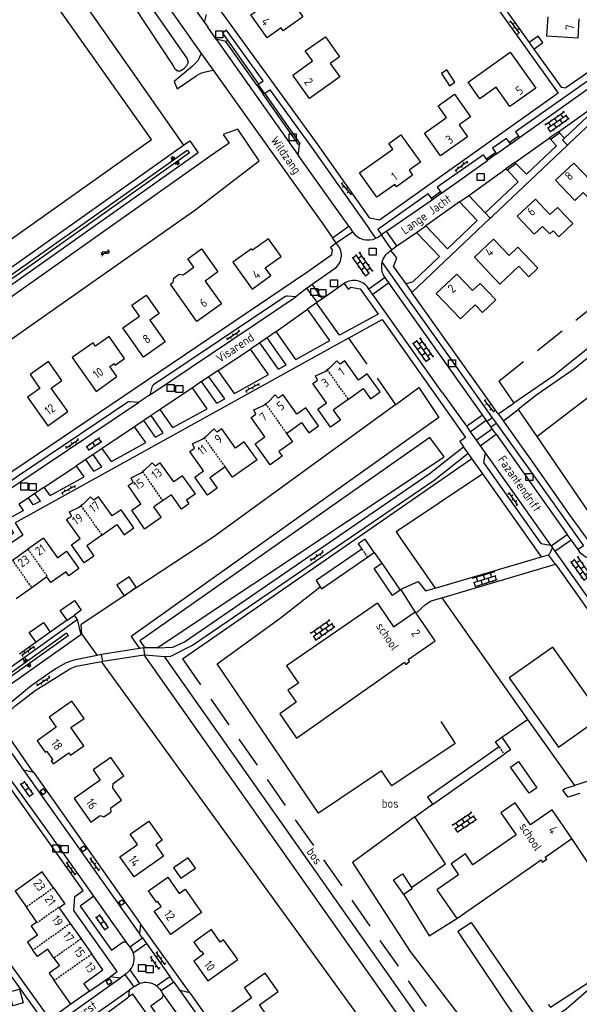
# Model space of a CAD drawing. Extents: x 168875 to 176000, y 513888 to 528000.
# Tile 55 of 106: x 174280 to 174439, y 521105 to 521385. Entities that reach past the tile are written whole.
import ezdxf

# ---------------------------------------------------------------- set-up
doc = ezdxf.new("R2010")
doc.units = 0
doc.header["$MEASUREMENT"] = 0
doc.linetypes.add('HIDDEN', pattern=[0.8, 0.5, -0.3])
doc.linetypes.add('LP', pattern=[14, 9, -5])
doc.layers.get('0').update_dxf_attribs({"linetype": 'CONTINUOUS'})
for name, color, linetype in [('BIJGEBOUW', 12, 'CONTINUOUS'), ('CULTUURAANDUIDING', 7, 'CONTINUOUS'), ('DAKRAND', 10, 'CONTINUOUS'), ('FUNCTIE_AANDUIDING', 7, 'CONTINUOUS'), ('HEK', 34, 'CONTINUOUS'), ('HOOFDGEBOUW', 1, 'CONTINUOUS'), ('HUISNUMMER', 7, 'CONTINUOUS'), ('INSTEEK_SLOOT', 72, 'CONTINUOUS'), ('KANT_VERHARDING', 252, 'CONTINUOUS'), ('KUNSTWERK', 12, 'CONTINUOUS'), ('RASTER', 34, 'CONTINUOUS'), ('RIOOLPUT', 7, 'CONTINUOUS'), ('SEMANTIEK', 140, 'CONTINUOUS'), ('sluitlijn_verharding', 7, 'CONTINUOUS'), ('STRAATNAAM', 7, 'CONTINUOUS'), ('TALUD', 34, 'CONTINUOUS'), ('TUSSENMUUR', 12, 'HIDDEN')]:
    doc.layers.add(name, color=color, linetype=linetype)
doc.styles.add('ISOCP', font='ISOCP.shx', dxfattribs={"height": 1.8})

# ---------------------------------------------------------------- blocks, each defined once
blk = doc.blocks.new('S04')
at = {"color": 0}
for p, q in [((0, 0.5), (0.5, 0.5)), ((0, 0.25), (1, 0.25)), ((0, 0), (0.5, 0)), ((0, -0.25), (1, -0.25)), ((0, -0.5), (0.5, -0.5))]:
    blk.add_line(p, q, dxfattribs=at)
blk = doc.blocks.new('S024')
at = {"color": 0}
for p, q in [((0, 1.2), (6.7, 1.2)), ((0, 0), (6.7, 0)), ((0.2, 1.2), (0.2, 0)), ((1.25, 1.5), (1.25, 1.2)), ((1.25, 0), (1.25, -1.2)), ((2.3, 1.2), (2.3, 0)), ((3.35, 1.5), (3.35, 1.2)), ((3.35, 0), (3.35, -1.2)), ((4.4, 1.2), (4.4, 0)), ((5.45, 1.5), (5.45, 1.2)), ((5.45, 0), (5.45, -1.2)), ((6.5, 1.2), (6.5, 0)), ((0, -1.2), (6.7, -1.2)), ((0.2, -1.2), (0.2, -1.5)), ((2.3, -1.2), (2.3, -1.5)), ((4.4, -1.2), (4.4, -1.5)), ((6.5, -1.2), (6.5, -1.5))]:
    blk.add_line(p, q, dxfattribs=at)
blk = doc.blocks.new('S05')
at = {"color": 0}
for p, q in [((0.08, 0.3), (0.38, 0.59)), ((0.11, -0.19), (0.41, 0.09)), ((0.38, 0.59), (0.68, 0.71)), ((0.41, 0.09), (0.71, 0.21)), ((0.68, 0.71), (1.01, 0.62)), ((0.71, 0.21), (1.02, 0.12)), ((1.01, 0.62), (1.33, 0.37)), ((1.02, 0.12), (1.36, -0.12)), ((1.33, 0.37), (1.66, 0.13)), ((1.66, 0.13), (1.97, 0.04)), ((1.97, 0.04), (2.28, 0.16)), ((2.28, 0.16), (2.58, 0.44)), ((1.36, -0.12), (1.68, -0.37)), ((1.68, -0.37), (2, -0.46)), ((2, -0.46), (2.31, -0.33)), ((2.31, -0.33), (2.61, -0.05))]:
    blk.add_line(p, q, dxfattribs=at)
blk = doc.blocks.new('Q28')
at = {"color": 0}
blk.add_lwpolyline([(1, 1), (1, -1), (-1, -1), (-1, 1)], close=True, dxfattribs=at)
blk = doc.blocks.new('S026')
at = {"color": 0}
for p, q in [((0, 0), (4.4, 0)), ((0.2, 0.5), (0.2, 0)), ((1.2, 0), (1.2, -0.5)), ((2.2, 0.5), (2.2, 0)), ((3.2, 0), (3.2, -0.5)), ((4.2, 0.5), (4.2, 0))]:
    blk.add_line(p, q, dxfattribs=at)
blk = doc.blocks.new('S022')
at = {"color": 0}
for p, q in [((0.01, 1.15), (0.31, 1.15)), ((0.31, -2.3), (0.31, 2.3)), ((0.31, 2.1), (1.51, 2.1)), ((0.31, 0), (1.51, 0)), ((1.51, -2.3), (1.51, 2.3)), ((1.51, 1.05), (1.81, 1.05)), ((0.01, -1.15), (0.31, -1.15)), ((0.31, -2.1), (1.51, -2.1)), ((1.51, -1.05), (1.81, -1.05))]:
    blk.add_line(p, q, dxfattribs=at)

msp = doc.modelspace()

# ---------------------------------------------------------------- linework, layer by layer
at = {"layer": 'BIJGEBOUW'}
for points in [[(174426.138, 521376.729), (174428.73, 521378.6), (174427.4, 521380.47), (174424.807, 521378.598)], [(174424.807, 521378.598), (174426.138, 521376.729)], [(174380.666, 521233.389), (174378.058, 521237.179), (174376.068, 521235.826), (174377.103, 521234.355)], [(174377.103, 521234.355), (174364.06, 521225.395), (174365.243, 521223.61)], [(174365.243, 521223.61), (174365.606, 521223.063), (174378.689, 521232.034)], [(174378.689, 521232.034), (174380.666, 521233.389)], [(174382.774, 521230.296), (174388.04, 521222.678), (174385.872, 521221.147), (174380.657, 521228.854), (174382.774, 521230.296)], [(174309.357, 521221.015), (174312.824, 521223.51), (174310.776, 521226.462), (174307.268, 521224.028), (174309.357, 521221.015)], [(174293.148, 521214.077), (174291.179, 521216.849), (174295.196, 521219.702), (174297.165, 521216.93), (174295.199, 521215.533)], [(174293.148, 521214.077), (174295.199, 521215.533)], [(174284.299, 521207.816), (174282.337, 521210.593), (174286.368, 521213.441), (174288.33, 521210.664)], [(174288.33, 521210.664), (174284.299, 521207.816)], [(174416.224, 521177.983), (174415.196, 521179.448), (174417.031, 521180.736)], [(174417.031, 521180.736), (174419.516, 521177.196), (174417.679, 521175.907)], [(174416.224, 521177.983), (174395.823, 521163.681), (174397.205, 521161.71)], [(174397.205, 521161.71), (174397.287, 521161.594), (174417.679, 521175.907)], [(174426.995, 521166.304), (174424.814, 521164.792), (174419.523, 521172.217), (174421.801, 521173.796), (174426.995, 521166.304)], [(174323.475, 521143.506), (174325.554, 521140.566), (174329.677, 521143.482), (174327.598, 521146.422), (174323.475, 521143.506)], [(174388.999, 521136.041), (174386.146, 521140.104), (174388.653, 521141.809), (174391.299, 521137.92)], [(174388.999, 521136.041), (174391.445, 521137.705), (174391.299, 521137.92)], [(174276.689, 521108.204), (174279.568, 521108.943), (174280.563, 521105.066), (174277.684, 521104.284), (174276.689, 521108.204)]]:
    msp.add_lwpolyline(points, dxfattribs=at)
at = {"layer": 'DAKRAND'}
msp.add_lwpolyline([(174401.354, 521370.845), (174399.811, 521369.81), (174402.092, 521366.288), (174403.642, 521367.359), (174401.354, 521370.845)], dxfattribs=at)
at = {"layer": 'HEK', "linetype": 'LP'}
for points in [[(174416.177, 521282.16), (174462.366, 521318.833)], [(174373.322, 521294.392), (174386.752, 521275.507)]]:
    msp.add_lwpolyline(points, dxfattribs=at)
at = {"layer": 'HOOFDGEBOUW'}
for points in [[(174345.477, 521386.5), (174351.853, 521391.047), (174349.748, 521393.998), (174356.28, 521398.613), (174358.55, 521395.431), (174355.213, 521393.056), (174360.258, 521385.967), (174354.658, 521381.982), (174354.073, 521382.804), (174350.117, 521379.989), (174345.477, 521386.5)], [(174438.955, 521385.419), (174438.63, 521379.9), (174429.84, 521380.44), (174430.171, 521385.96)], [(174368.066, 521372.674), (174370.807, 521368.825), (174362.175, 521362.677), (174357.428, 521369.376), (174363.043, 521373.374), (174360.997, 521376.247), (174366.713, 521380.258)], [(174366.713, 521380.258), (174370.743, 521374.571), (174368.066, 521372.674)], [(174426.654, 521365.59), (174419.312, 521360.404), (174415.427, 521365.891), (174410.772, 521362.607), (174407.411, 521367.354), (174419.396, 521375.84), (174426.654, 521365.59)], [(174408.12, 521357.461), (174404.861, 521355.144), (174407.247, 521351.787), (174399.539, 521346.309), (174394.953, 521352.762), (174401.232, 521357.224), (174398.849, 521360.577), (174403.537, 521363.909), (174408.12, 521357.461)], [(174393.792, 521344.577), (174390.555, 521342.267), (174391.574, 521340.839), (174386.958, 521337.544), (174386.472, 521338.226), (174381.337, 521334.56), (174376.409, 521341.464), (174385.925, 521348.257), (174384.767, 521349.879), (174388.239, 521352.357), (174393.792, 521344.577)], [(174432.337, 521339.43), (174437.82, 521333.622), (174440.216, 521335.884), (174442.272, 521333.706), (174443.259, 521334.638), (174445.549, 521332.213), (174449.505, 521335.948), (174444.509, 521341.241), (174442.331, 521339.185), (174437.499, 521344.303)], [(174432.337, 521339.43), (174437.499, 521344.303)], [(174437.22, 521327.07), (174433.27, 521323.3), (174431.65, 521325.03), (174430.66, 521324.09), (174428.62, 521326.25), (174426.21, 521324.01), (174421.41, 521329.13), (174426.58, 521334), (174430.73, 521329.6), (174432.91, 521331.66), (174437.22, 521327.07)], [(174345.827, 521308.397), (174351.182, 521312.222), (174349.584, 521314.459), (174354.132, 521317.72), (174350.551, 521322.715), (174345.995, 521319.448), (174345.68, 521319.887), (174340.336, 521316.056), (174345.827, 521308.397)], [(174427.3, 521314.37), (174424.69, 521311.87), (174421.85, 521314.89), (174416.47, 521309.78), (174409.18, 521317.47), (174414.64, 521322.65), (174419.07, 521317.99), (174421.59, 521320.37), (174427.3, 521314.37)], [(174322.569, 521309.83), (174323.382, 521310.411), (174323.567, 521311.527), (174325.094, 521312.619), (174326.21, 521312.434), (174329.234, 521314.596), (174327.49, 521317.034), (174331.407, 521319.836), (174336.08, 521313.302), (174332.423, 521310.686), (174337.073, 521304.184), (174330.13, 521299.188), (174322.569, 521309.83)], [(174415.26, 521305.31), (174411.5, 521301.74), (174409.44, 521303.9), (174405.23, 521299.93), (174398.34, 521307.18), (174404.16, 521312.69), (174408.62, 521307.97), (174410.8, 521310.03), (174415.26, 521305.31)], [(174308.975, 521297.318), (174313.75, 521300.701), (174311.564, 521303.786), (174315.613, 521306.654), (174319.32, 521301.422), (174316.659, 521299.537), (174321.036, 521293.358), (174314.904, 521289.007), (174308.975, 521297.318)], [(174301.431, 521279.264), (174307.33, 521283.455), (174305.274, 521286.365), (174306.509, 521287.237), (174306.838, 521286.771), (174309.495, 521288.648), (174305.095, 521294.877), (174301.212, 521292.134), (174300.519, 521293.115), (174294.6, 521288.935), (174301.431, 521279.264)], [(174287.573, 521269.438), (174293.278, 521273.482), (174288.55, 521280.163), (174291.646, 521282.376), (174287.814, 521287.777), (174282.584, 521284.068), (174285.38, 521280.126), (174281.796, 521277.584), (174287.573, 521269.438)], [(174373.205, 521276.99), (174368.915, 521273.926), (174370.996, 521271.013), (174368.215, 521269.031), (174364.543, 521274.184), (174367.062, 521275.979), (174363.157, 521281.459), (174364.487, 521282.413), (174363.927, 521283.641), (174366.659, 521284.946), (174367.243, 521285.358)], [(174373.205, 521276.99), (174377.467, 521280.035), (174379.548, 521277.122), (174382.312, 521279.097), (174378.656, 521284.244), (174376.145, 521282.477), (174372.263, 521287.944), (174370.939, 521286.991), (174369.952, 521287.932), (174367.836, 521285.776), (174367.243, 521285.358)], [(174355.641, 521267.289), (174359.918, 521270.36), (174362.007, 521267.44), (174364.774, 521269.42), (174361.125, 521274.568), (174358.608, 521272.784), (174354.721, 521278.267), (174353.291, 521277.287), (174352.398, 521278.251), (174350.286, 521276.099), (174349.695, 521275.682)], [(174355.641, 521267.289), (174357.363, 521264.855), (174353.48, 521262.088), (174354.406, 521260.783), (174351.005, 521258.372), (174346.719, 521264.349), (174349.502, 521266.338), (174345.6, 521271.797), (174346.925, 521272.744), (174346.375, 521273.979), (174349.116, 521275.273), (174349.695, 521275.682)], [(174347.247, 521259.784), (174343.592, 521264.918), (174341.082, 521263.131), (174337.189, 521268.599), (174335.863, 521267.646), (174334.897, 521268.594), (174332.748, 521266.446), (174332.166, 521266.028)], [(174338.101, 521257.694), (174333.823, 521254.648), (174335.911, 521251.714), (174333.145, 521249.738), (174329.488, 521254.857), (174331.986, 521256.657), (174328.091, 521262.127), (174329.43, 521263.08), (174328.859, 521264.299), (174331.588, 521265.613), (174332.166, 521266.028)], [(174329.675, 521250.072), (174326.035, 521255.215), (174323.514, 521253.451), (174319.639, 521258.94), (174318.292, 521257.993), (174317.315, 521258.911), (174315.198, 521256.773), (174314.626, 521256.371)], [(174347.247, 521259.784), (174340.233, 521254.79), (174338.144, 521257.725), (174338.101, 521257.694)], [(174315.179, 521240.144), (174311.566, 521245.42), (174314.145, 521247.186), (174310.532, 521252.462), (174311.897, 521253.414), (174311.322, 521254.654), (174314.051, 521255.966), (174314.626, 521256.371)], [(174303.007, 521238.334), (174307.298, 521241.374), (174309.385, 521238.426), (174312.169, 521240.398), (174308.516, 521245.556), (174305.994, 521243.77), (174302.102, 521249.264), (174300.743, 521248.313), (174299.774, 521249.26), (174297.654, 521247.11), (174297.067, 521246.695)], [(174322.866, 521249.838), (174320.302, 521248.082)], [(174329.675, 521250.072), (174327.093, 521248.303), (174327.833, 521247.222), (174325.671, 521245.742), (174322.866, 521249.838)], [(174303.007, 521238.334), (174298.692, 521235.278), (174300.775, 521232.343), (174298.009, 521230.379), (174294.35, 521235.529), (174296.868, 521237.318), (174292.97, 521242.804), (174294.335, 521243.762), (174293.767, 521244.982), (174296.503, 521246.296), (174297.067, 521246.695)], [(174315.179, 521240.144), (174319.932, 521243.398), (174317.867, 521246.414)], [(174320.302, 521248.082), (174317.867, 521246.414)], [(174286.41, 521237.446), (174281.958, 521234.294)], [(174286.41, 521237.446), (174290.335, 521231.893), (174292.956, 521233.746), (174296.477, 521228.764), (174293.594, 521226.727), (174292.804, 521227.846), (174288.492, 521224.798), (174287.353, 521226.41)], [(174277.507, 521231.141), (174281.958, 521234.294)], [(174287.353, 521226.41), (174283.015, 521223.337)], [(174283.015, 521223.337), (174278.563, 521220.184)], [(174381.542, 521218.898), (174355.667, 521201.039), (174359.018, 521196.183), (174356.047, 521194.132), (174358.416, 521190.7), (174353.7, 521187.446), (174358.52, 521180.462)], [(174381.542, 521218.898), (174386.106, 521212.195), (174392.326, 521216.488)], [(174358.52, 521180.462), (174386.386, 521200.142), (174389.239, 521202.112), (174389.667, 521201.501), (174390.734, 521202.287), (174390.336, 521202.869), (174398.051, 521208.195), (174392.611, 521216.074)], [(174392.326, 521216.488), (174392.611, 521216.074)], [(174284.563, 521179.76), (174286.866, 521176.472), (174287.275, 521176.759), (174289.004, 521174.295), (174288.599, 521174.011), (174289.178, 521173.174), (174293.621, 521176.3), (174294.075, 521175.654), (174297.839, 521178.303), (174294.194, 521183.481), (174297.954, 521186.127), (174294.499, 521191.036), (174287.953, 521186.461), (174289.981, 521183.596), (174284.563, 521179.76)], [(174295.094, 521163.254), (174299.842, 521156.551), (174302.561, 521158.496), (174303.576, 521158.053), (174305.661, 521159.539), (174305.594, 521160.635), (174308.644, 521162.775), (174306.157, 521166.32), (174306.247, 521167.599), (174309.3, 521169.741), (174305.607, 521175.005), (174300.511, 521171.429), (174302.567, 521168.498), (174295.094, 521163.254)], [(174436.974, 521151.869), (174431.319, 521160.036), (174425.171, 521155.779), (174420.844, 521162.027), (174416.76, 521159.199), (174421.087, 521152.951), (174408.761, 521144.415), (174406.627, 521147.497), (174402.559, 521144.68), (174404.693, 521141.598), (174398.488, 521137.301), (174404.143, 521129.134)], [(174308.153, 521146.669), (174313.178, 521150.22), (174311.109, 521153.149), (174316.379, 521156.873), (174320.236, 521151.416), (174318.359, 521150.09), (174320.608, 521146.908), (174312.205, 521140.97), (174308.153, 521146.669)], [(174404.143, 521129.134), (174428.201, 521145.794), (174428.63, 521145.173), (174429.809, 521145.99), (174429.38, 521146.61), (174436.974, 521151.869)], [(174289.234, 521137.833), (174286.008, 521142.384), (174278.261, 521136.934), (174281.507, 521132.355)], [(174317.957, 521131.186), (174319.891, 521132.54), (174318.858, 521134.015), (174318.547, 521133.797), (174316.292, 521137.017), (174321.771, 521140.892), (174325.066, 521136.234), (174326.781, 521137.446), (174331.459, 521130.832), (174322.657, 521124.602), (174317.957, 521131.186)], [(174289.234, 521137.833), (174292.46, 521133.282), (174290.836, 521132.115)], [(174284.518, 521128.107), (174281.507, 521132.355)], [(174290.836, 521132.115), (174294, 521127.645)], [(174284.518, 521128.107), (174282.883, 521126.948), (174284.686, 521124.404), (174281.779, 521122.344), (174283.36, 521120.113)], [(174294, 521127.645), (174297.078, 521123.297)], [(174329.222, 521122.362), (174331.144, 521119.673), (174331.374, 521119.837), (174331.979, 521118.989), (174329.192, 521117.002), (174333.25, 521111.318), (174341.753, 521117.393), (174337.694, 521123.075), (174336.776, 521122.419), (174334.251, 521125.955), (174329.222, 521122.362)], [(174297.078, 521123.297), (174300.155, 521118.95)], [(174289.361, 521117.835), (174287.576, 521120.352), (174284.657, 521118.283), (174283.36, 521120.113)], [(174289.361, 521117.835), (174290.934, 521115.615), (174287.999, 521113.534), (174289.461, 521111.471)], [(174297.915, 521110.639), (174303.319, 521114.48), (174300.155, 521118.95)], [(174294.216, 521104.757), (174289.461, 521111.471)], [(174342.89, 521095.922), (174347.026, 521098.873), (174347.369, 521098.393), (174350.633, 521100.723), (174347.932, 521104.508), (174353.305, 521108.343), (174349.57, 521113.578), (174343.659, 521109.36), (174345.689, 521106.507), (174338.846, 521101.585), (174342.89, 521095.922)], [(174299.489, 521108.443), (174297.915, 521110.639)], [(174299.489, 521108.443), (174294.216, 521104.757)]]:
    msp.add_lwpolyline(points, dxfattribs=at)
at = {"layer": 'INSTEEK_SLOOT'}
for points in [[(174236.511, 521460.35), (174243.765, 521465.613), (174249.965, 521469.897), (174252.173, 521471.621), (174253.582, 521472.552), (174254.989, 521472.874), (174256.206, 521472.869), (174257.469, 521472.489), (174258.73, 521471.454), (174273.491, 521450.271), (174290.07, 521426.832), (174307.907, 521401.843), (174327.372, 521373.99), (174327.649, 521372.959), (174327.177, 521371.977), (174326.33, 521371.044), (174325.363, 521370.434), (174324.595, 521370.489), (174323.848, 521371.101), (174323.43, 521371.946), (174308.58, 521394.487), (174254.536, 521469.108), (174238.387, 521457.58)], [(174167.977, 521217.553), (174329.477, 521330.867), (174347.857, 521344.919), (174341.808, 521353.95), (174337.601, 521352.412), (174339.298, 521349.977), (174335.367, 521347.316), (174155.962, 521220.444), (174147.31, 521214.074), (174083.915, 521269.326), (174064.03, 521286.245), (174064.226, 521287.786), (174074.467, 521295.579)], [(174386.752, 521275.507), (174393.394, 521280.334), (174399.087, 521271.791), (174311.342, 521209.406), (174313.76, 521205.976)], [(174386.752, 521275.507), (174334.671, 521237.652), (174309.357, 521221.015)], [(174309.357, 521221.015), (174297.052, 521212.796), (174297.2, 521210.231), (174301.678, 521204.058)], [(174315.021, 521204.188), (174402.451, 521080.174)], [(174393.558, 521077.397), (174302.93, 521202.332)]]:
    msp.add_lwpolyline(points, dxfattribs=at)
at = {"layer": 'KANT_VERHARDING'}
for points in [[(174234.177, 521463.796), (174250.97, 521475.726), (174252.75, 521476.738), (174254.396, 521477.212), (174255.759, 521477.241), (174257.37, 521477.081), (174258.996, 521476.239), (174260.675, 521475.155), (174263.079, 521472.089), (174297.191, 521423.967), (174331.361, 521375.516)], [(174435.066, 521432.937), (174444.95, 521418.99), (174442.047, 521370.465), (174435.232, 521365.675)], [(174310.168, 521415.406), (174332.239, 521384.346)], [(174405.295, 521404.608), (174407.088, 521402.846), (174408.712, 521400.928), (174410.881, 521398.171), (174424.807, 521378.598)], [(174410.573, 521394.865), (174414.941, 521389.576), (174433.107, 521364.176), (174382.159, 521328.065), (174379.395, 521328.611), (174364.545, 521349.573), (174337.102, 521387.413)], [(174332.239, 521384.346), (174332.817, 521386.642)], [(174332.239, 521384.346), (174333.195, 521382.966)], [(174335.618, 521379.627), (174333.195, 521382.966)], [(174338.846, 521379.265), (174347.666, 521366.744), (174348.977, 521367.68), (174338.5, 521382.127), (174337.386, 521381.338), (174338.846, 521379.265)], [(174338.325, 521378.922), (174335.618, 521379.627)], [(174335.618, 521379.627), (174359.009, 521346.526)], [(174338.325, 521378.922), (174338.846, 521379.265)], [(174347.25, 521366.356), (174338.325, 521378.922)], [(174331.361, 521375.516), (174330.321, 521373.37), (174328.769, 521371.83), (174323.599, 521367.542), (174324.434, 521365.431), (174329.929, 521369.156), (174331.243, 521369.853), (174332.556, 521370.316), (174334.725, 521370.759)], [(174331.361, 521375.516), (174334.725, 521370.759)], [(174426.138, 521376.729), (174433.889, 521365.901), (174435.232, 521365.675)], [(174334.725, 521370.759), (174365.727, 521327.375)], [(174349.014, 521363.881), (174349.343, 521364.159), (174347.611, 521366.605), (174347.25, 521366.356)], [(174443.032, 521368.755), (174420.93, 521353.158), (174422.077, 521351.564)], [(174422.077, 521351.564), (174441.565, 521365.47), (174442.781, 521366.542), (174443.835, 521367.772)], [(174347.25, 521366.356), (174349.014, 521363.881)], [(174359.092, 521349.593), (174349.014, 521363.881)], [(174359.092, 521349.593), (174359.53, 521349.894), (174349.489, 521364.161), (174350.846, 521365.139), (174362.939, 521348.512), (174379.196, 521325.573)], [(174436.271, 521349.939), (174448.882, 521361.871)], [(174433.166, 521353.2), (174442.503, 521359.881)], [(174442.7, 521359.455), (174443, 521359.05), (174434.867, 521351.368)], [(174433.166, 521353.2), (174430.636, 521351.489)], [(174430.834, 521351.084), (174433.397, 521352.907)], [(174433.166, 521353.2), (174433.397, 521352.907)], [(174433.397, 521352.907), (174434.867, 521351.368)], [(174419.489, 521349.736), (174418.345, 521351.324), (174414.364, 521348.491), (174415.471, 521346.891)], [(174415.471, 521346.891), (174419.489, 521349.736)], [(174422.035, 521351.534), (174421.758, 521351.914), (174419.296, 521350.139), (174419.544, 521349.775)], [(174419.544, 521349.775), (174419.489, 521349.736)], [(174419.544, 521349.775), (174422.035, 521351.534)], [(174420.759, 521344.472), (174430.46, 521351.364)], [(174420.759, 521344.472), (174424.021, 521341.148), (174432.563, 521349.189), (174430.834, 521351.084)], [(174422.035, 521351.534), (174422.077, 521351.564)], [(174430.46, 521351.364), (174430.636, 521351.489)], [(174430.834, 521351.084), (174430.46, 521351.364)], [(174430.636, 521351.489), (174430.834, 521351.084)], [(174434.867, 521351.368), (174434.33, 521350.86), (174435.698, 521349.412)], [(174435.698, 521349.412), (174436.271, 521349.939)], [(174359.009, 521346.526), (174359.321, 521349.268), (174359.092, 521349.593)], [(174415.468, 521346.889), (174415.211, 521347.24), (174412.724, 521345.469), (174412.988, 521345.113)], [(174415.468, 521346.889), (174412.988, 521345.113)], [(174414.46, 521329.3), (174435.698, 521349.412)], [(174415.468, 521346.889), (174415.471, 521346.891)], [(174373.383, 521326.315), (174359.009, 521346.526)], [(174412.889, 521345.043), (174411.742, 521346.643), (174398.622, 521337.4), (174399.777, 521335.728)], [(174399.777, 521335.728), (174412.889, 521345.043)], [(174412.889, 521345.043), (174412.988, 521345.113)], [(174420.685, 521344.419), (174418.195, 521342.662)], [(174418.507, 521342.317), (174420.932, 521344.054), (174420.685, 521344.419)], [(174420.685, 521344.419), (174420.759, 521344.472)], [(174407.6, 521335.1), (174418.195, 521342.662)], [(174412.298, 521330.075), (174421.688, 521338.947), (174418.507, 521342.317)], [(174418.195, 521342.662), (174418.507, 521342.317)], [(174399.763, 521335.718), (174399.511, 521336.08), (174397.03, 521334.31), (174397.282, 521333.952)], [(174397.282, 521333.952), (174399.763, 521335.718)], [(174399.763, 521335.718), (174399.777, 521335.728)], [(174397.227, 521333.914), (174396.047, 521335.524), (174381.678, 521325.388), (174382.755, 521323.891)], [(174384.184, 521324.898), (174397.227, 521333.914)], [(174395.31, 521326.39), (174401.57, 521319.88), (174410.02, 521327.91), (174404.99, 521333.25)], [(174404.99, 521333.25), (174395.31, 521326.39)], [(174397.227, 521333.914), (174397.282, 521333.952)], [(174404.99, 521333.25), (174407.6, 521335.1)], [(174407.6, 521335.1), (174412.298, 521330.075)], [(174412.298, 521330.075), (174413.696, 521328.581)], [(174365.727, 521327.375), (174368.724, 521323.028)], [(174391.343, 521307.467), (174413.696, 521328.581)], [(174413.696, 521328.581), (174414.46, 521329.3)], [(174368.724, 521323.028), (174373.383, 521326.315)], [(174369.819, 521321.547), (174374.473, 521324.742)], [(174373.383, 521326.315), (174374.473, 521324.742)], [(174381.115, 521322.911), (174379.196, 521325.573)], [(174384.184, 521324.898), (174382.755, 521323.891)], [(174387.13, 521320.684), (174384.184, 521324.898)], [(174387.13, 521320.684), (174392.717, 521324.481)], [(174389.611, 521309.881), (174391.78, 521310.57), (174399.25, 521317.67), (174392.717, 521324.481)], [(174392.717, 521324.481), (174395.31, 521326.39)], [(174369.819, 521321.547), (174368.724, 521323.028)], [(174381.115, 521322.911), (174381.892, 521323.309), (174382.639, 521323.808)], [(174382.639, 521323.808), (174382.755, 521323.891)], [(174382.639, 521323.808), (174385.611, 521319.569)], [(174368.599, 521318.208), (174368.729, 521319.548), (174368.189, 521320.364), (174369.819, 521321.547)], [(174370.199, 521321.011), (174369.819, 521321.547)], [(174385.209, 521319.253), (174385.393, 521319.409)], [(174385.611, 521319.569), (174385.393, 521319.409)], [(174386.109, 521314.762), (174387.04, 521317.334), (174385.393, 521319.409)], [(174385.611, 521319.569), (174387.13, 521320.684)], [(174256.456, 521242.376), (174361.708, 521313.394), (174368.599, 521318.208)], [(174483.516, 521318.3), (174482.304, 521317.209), (174479.874, 521315.386), (174475.5, 521312.955), (174469.911, 521310.281), (174464.566, 521307.849), (174456.669, 521303.838), (174451.08, 521299.948), (174448.529, 521297.881), (174445.249, 521294.721), (174440.996, 521290.952), (174436.38, 521287.427), (174431.884, 521283.78), (174420.434, 521275.94)], [(174484.961, 521316.587), (174484.248, 521315.872), (174477.201, 521311.496), (174472.463, 521309.065), (174465.538, 521306.147), (174461.528, 521304.203), (174458.37, 521302.379), (174455.454, 521300.556), (174450.23, 521296.909), (174446.342, 521293.384), (174442.333, 521289.494), (174437.716, 521285.725), (174427.025, 521278.31), (174421.662, 521274.145)], [(174362.943, 521309.794), (174369.198, 521314.148)], [(174382.901, 521315.94), (174389.625, 521306.388), (174401.549, 521289.806), (174414.279, 521271.75)], [(174386.109, 521314.762), (174389.611, 521309.881)], [(174383.741, 521311.684), (174379.129, 521308.415)], [(174383.741, 521311.684), (174383.425, 521312.168)], [(174384.535, 521310.528), (174383.741, 521311.684)], [(174384.535, 521310.528), (174384.806, 521310.139)], [(174361.406, 521308.666), (174358.295, 521306.21)], [(174361.406, 521308.666), (174362.943, 521309.794)], [(174364.337, 521304.629), (174361.406, 521308.666)], [(174365.897, 521305.638), (174362.943, 521309.794)], [(174372.07, 521309.999), (174365.897, 521305.638)], [(174372.07, 521309.999), (174373.18, 521308.374), (174374.002, 521308.905), (174376.625, 521308.509), (174381.732, 521301.273), (174370.776, 521295.247)], [(174380.229, 521306.884), (174379.129, 521308.415)], [(174384.806, 521310.139), (174380.229, 521306.884)], [(174411.491, 521272.56), (174384.806, 521310.139)], [(174389.611, 521309.881), (174391.343, 521307.467)], [(174358.295, 521306.21), (174355.902, 521306.383), (174355.508, 521306.355), (174355.143, 521306.205), (174317.774, 521281.137), (174317.464, 521280.861), (174317.264, 521280.497), (174316.787, 521278.606), (174316.601, 521278.228)], [(174316.601, 521278.228), (174358.295, 521306.21)], [(174365.897, 521305.638), (174364.337, 521304.629)], [(174400.135, 521278.861), (174380.229, 521306.884)], [(174416, 521272.901), (174391.343, 521307.467)], [(174352.675, 521296.307), (174361.626, 521302.646)], [(174364.196, 521304.526), (174361.626, 521302.646)], [(174367.984, 521293.708), (174361.626, 521302.646)], [(174364.337, 521304.629), (174364.196, 521304.526)], [(174370.776, 521295.247), (174364.196, 521304.526)], [(174373.322, 521294.392), (174382.882, 521299.689)], [(174382.882, 521299.689), (174406.693, 521266.086), (174405.062, 521264.961), (174406.119, 521263.469)], [(174373.322, 521294.392), (174278.343, 521241.772), (174280.535, 521238.281), (174250.09, 521217.86)], [(174350.119, 521294.513), (174348.009, 521293.094)], [(174352.675, 521296.307), (174350.119, 521294.513)], [(174355.522, 521286.853), (174350.119, 521294.513)], [(174358.34, 521288.357), (174352.675, 521296.307)], [(174358.34, 521288.357), (174367.984, 521293.708)], [(174336.165, 521285.174), (174345.356, 521291.313)], [(174348.009, 521293.094), (174345.356, 521291.313)], [(174350.533, 521284.042), (174345.356, 521291.313)], [(174353.33, 521285.581), (174348.009, 521293.094)], [(174353.33, 521285.581), (174355.522, 521286.853)], [(174333.549, 521283.43), (174331.452, 521282.028)], [(174336.165, 521285.174), (174333.549, 521283.43)], [(174338.029, 521277.104), (174333.549, 521283.43)], [(174340.788, 521278.662), (174336.165, 521285.174)], [(174340.788, 521278.662), (174350.533, 521284.042)], [(174328.87, 521280.291), (174319.653, 521274.091)], [(174331.452, 521282.028), (174328.87, 521280.291)], [(174333.037, 521274.331), (174328.87, 521280.291)], [(174335.787, 521275.888), (174331.452, 521282.028)], [(174316.601, 521278.228), (174313.497, 521276.114)], [(174335.787, 521275.888), (174338.029, 521277.104)], [(174400.135, 521278.861), (174406.915, 521269.357)], [(174313.497, 521276.114), (174311.115, 521276.311), (174310.73, 521276.306), (174310.376, 521276.156), (174274.313, 521251.877), (174274.164, 521251.581), (174273.507, 521249.272)], [(174273.507, 521249.272), (174313.497, 521276.114)], [(174319.653, 521274.091), (174317.055, 521272.344)], [(174323.287, 521268.955), (174319.653, 521274.091)], [(174323.287, 521268.955), (174333.037, 521274.331)], [(174416, 521272.901), (174420.434, 521275.94)], [(174417.47, 521270.833), (174421.662, 521274.145)], [(174317.055, 521272.344), (174314.935, 521270.921)], [(174320.508, 521267.439), (174317.055, 521272.344)], [(174406.915, 521269.357), (174411.491, 521272.56)], [(174412.591, 521271.016), (174411.491, 521272.56)], [(174414.279, 521271.75), (174412.785, 521270.718)], [(174414.279, 521271.75), (174415.387, 521270.196)], [(174416, 521272.901), (174417.47, 521270.833)], [(174312.314, 521269.168), (174303.138, 521263.023)], [(174314.935, 521270.921), (174312.314, 521269.168)], [(174315.508, 521264.67), (174312.314, 521269.168)], [(174318.26, 521266.226), (174314.935, 521270.921)], [(174406.915, 521269.357), (174407.99, 521267.745)], [(174407.99, 521267.745), (174412.591, 521271.016)], [(174409.698, 521265.328), (174414.286, 521268.572)], [(174412.785, 521270.718), (174412.591, 521271.016)], [(174413.879, 521269.179), (174412.785, 521270.718)], [(174413.879, 521269.179), (174415.387, 521270.196)], [(174414.286, 521268.572), (174413.879, 521269.179)], [(174415.403, 521267.039), (174414.286, 521268.572)], [(174415.387, 521270.196), (174431.354, 521247.908), (174440.249, 521235.273), (174438.722, 521234.213)], [(174447.872, 521235.844), (174445.771, 521234.173), (174443.244, 521234.652), (174436.723, 521243.53), (174425.826, 521259.077), (174417.47, 521270.833)], [(174318.26, 521266.226), (174320.508, 521267.439)], [(174407.99, 521267.745), (174409.698, 521265.328)], [(174410.817, 521263.784), (174415.403, 521267.039)], [(174415.403, 521267.039), (174435.636, 521238.529)], [(174303.138, 521263.023), (174300.514, 521261.262)], [(174305.765, 521259.297), (174303.138, 521263.023)], [(174305.765, 521259.297), (174315.508, 521264.67)], [(174318.778, 521206.177), (174323.29, 521206.435), (174326.602, 521207.907), (174396.321, 521255.806), (174406.119, 521263.469)], [(174407.39, 521261.677), (174406.119, 521263.469)], [(174409.698, 521265.328), (174410.817, 521263.784)], [(174410.817, 521263.784), (174412.23, 521261.789)], [(174300.514, 521261.262), (174298.464, 521259.886)], [(174302.991, 521257.749), (174300.514, 521261.262)], [(174320.828, 521203.734), (174322.663, 521203.873), (174328.883, 521206.959), (174397.704, 521253.928), (174407.39, 521261.677)], [(174408.49, 521260.125), (174407.39, 521261.677)], [(174411.608, 521255.728), (174408.49, 521260.125)], [(174412.23, 521261.789), (174411.755, 521259.031), (174428.125, 521235.949), (174430.895, 521235.457)], [(174412.23, 521261.789), (174430.895, 521235.457)], [(174286.609, 521251.937), (174295.788, 521258.09)], [(174298.464, 521259.886), (174295.788, 521258.09)], [(174297.982, 521254.951), (174295.788, 521258.09)], [(174300.748, 521256.524), (174298.464, 521259.886)], [(174300.748, 521256.524), (174302.991, 521257.749)], [(174288.269, 521249.586), (174297.982, 521254.951)], [(174428.302, 521232.152), (174411.608, 521255.728)], [(174286.609, 521251.937), (174283.96, 521250.163)], [(174288.269, 521249.586), (174286.609, 521251.937)], [(174282.108, 521248.923), (174279.435, 521247.132)], [(174283.96, 521250.163), (174282.108, 521248.923)], [(174283.478, 521246.919), (174282.108, 521248.923)], [(174285.487, 521248.009), (174283.96, 521250.163)], [(174280.7, 521245.356), (174279.435, 521247.132)], [(174285.487, 521248.009), (174283.478, 521246.919)], [(174280.7, 521245.356), (174275.597, 521242.483), (174277.859, 521238.838), (174274.575, 521236.689)], [(174431.051, 521235.255), (174435.636, 521238.529)], [(174436.725, 521236.973), (174435.636, 521238.529)], [(174430.3, 521232.734), (174430.686, 521233.11), (174431.016, 521233.671), (174431.416, 521234.725)], [(174430.895, 521235.457), (174431.051, 521235.255)], [(174431.051, 521235.255), (174431.416, 521234.725)], [(174431.416, 521234.725), (174432.119, 521233.705)], [(174432.119, 521233.705), (174436.725, 521236.973)], [(174438.722, 521234.213), (174436.725, 521236.973)], [(174398.04, 521223.246), (174428.302, 521232.152)], [(174428.302, 521232.152), (174430.3, 521232.734)], [(174432.119, 521233.705), (174443.877, 521217.164)], [(174447.049, 521232.186), (174446.605, 521231.875), (174445.198, 521231.365), (174442.482, 521231.47), (174440.798, 521232.133), (174439.444, 521233.215), (174438.722, 521234.213)], [(174399.936, 521220.411), (174432.286, 521230.027)], [(174432.286, 521230.027), (174467.949, 521179.844), (174467.897, 521176.868), (174467.999, 521176.712)], [(174392.326, 521216.488), (174388.212, 521222.911), (174393.137, 521225.066), (174395.281, 521222.434), (174398.04, 521223.246)], [(174392.611, 521216.074), (174395.265, 521218.594), (174396.862, 521219.571), (174399.936, 521220.411)], [(174249.735, 521215.104), (174280.723, 521171.381)], [(174296.001, 521214.25), (174296.07, 521214.299), (174295.199, 521215.533)], [(174268.079, 521194.344), (174296.001, 521214.25)], [(174293.148, 521214.077), (174288.33, 521210.664)], [(174284.299, 521207.816), (174279.515, 521204.422)], [(174301.678, 521204.058), (174295.065, 521202.678), (174292.887, 521201.944), (174289.794, 521200.236), (174282.843, 521195.411), (174272.342, 521186.77)], [(174302.96, 521204.326), (174301.678, 521204.058)], [(174315.261, 521206.166), (174315.007, 521206.166)], [(174318.778, 521206.177), (174315.261, 521206.166)], [(174315.286, 521204.228), (174320.828, 521203.734)], [(174431.51, 521206.432), (174419.12, 521197.674), (174433.151, 521177.907), (174445.552, 521186.669), (174431.51, 521206.432)], [(174273.578, 521185.008), (174278.252, 521189.569), (174284.014, 521194.072), (174291.002, 521198.468), (174293.886, 521200.199), (174295.649, 521200.975), (174302.93, 521202.332)], [(174302.93, 521202.332), (174303.308, 521202.403)], [(174283.538, 521170.74), (174276.772, 521180.467), (174273.578, 521185.008)], [(174467.999, 521176.712), (174437.752, 521166.984)], [(174280.723, 521171.381), (174313.746, 521124.778)], [(174283.538, 521170.74), (174280.723, 521171.381)], [(174314.053, 521127.635), (174313.868, 521128.007), (174283.802, 521170.473), (174283.538, 521170.74)], [(174305.363, 521112.507), (174307.403, 521114.032), (174295.024, 521131.38), (174295.267, 521135.367), (174297.654, 521137.073), (174274.429, 521169.856)], [(174300.701, 521135.5), (174287.173, 521154.611), (174277.398, 521168.266)], [(174287.096, 521165.126), (174286.405, 521166.084), (174285.432, 521165.382), (174286.122, 521164.424), (174287.096, 521165.126)], [(174439.229, 521164.711), (174435.95, 521163.643), (174434.406, 521165.661), (174434.994, 521166.097), (174437.752, 521166.984)], [(174392.181, 521158.103), (174397.205, 521161.71)], [(174391.299, 521137.92), (174400.915, 521144.71), (174392.181, 521158.103)], [(174298.609, 521148.837), (174297.637, 521148.134), (174296.934, 521149.106), (174297.907, 521149.809), (174298.609, 521148.837)], [(174300.701, 521135.5), (174296.79, 521132.645), (174305.732, 521120.058), (174308.83, 521122.304)], [(174310.107, 521122.187), (174300.701, 521135.5)], [(174309.489, 521133.45), (174308.482, 521132.798), (174307.822, 521133.817), (174308.83, 521134.469), (174309.489, 521133.45)], [(174388.999, 521136.041), (174396.288, 521124.168), (174404.143, 521129.134)], [(174287.465, 521101.61), (174267.502, 521129.193), (174246.224, 521114.191), (174247.326, 521112.642), (174267.102, 521126.557), (174279.726, 521109.034), (174286.673, 521099.372)], [(174314.053, 521127.635), (174313.746, 521124.778)], [(174328.08, 521107.974), (174314.053, 521127.635)], [(174310.99, 521121.016), (174314.581, 521123.593)], [(174314.581, 521123.593), (174313.746, 521124.778)], [(174314.581, 521123.593), (174315.707, 521122.016)], [(174310.191, 521122.068), (174310.107, 521122.187)], [(174310.99, 521121.016), (174310.191, 521122.068)], [(174310.99, 521121.016), (174311.681, 521119.954), (174311.917, 521119.357)], [(174311.917, 521119.357), (174315.707, 521122.016)], [(174315.707, 521122.016), (174322.41, 521112.56)], [(174311.085, 521114.463), (174310.08, 521113.466), (174309.678, 521113.171)], [(174313.835, 521110.564), (174311.085, 521114.463)], [(174245.6, 521083.458), (174281.152, 521092.81), (174308.192, 521112.125)], [(174299.489, 521108.443), (174305.363, 521112.507)], [(174305.232, 521111.923), (174305.887, 521110.917), (174304.869, 521110.253), (174304.213, 521111.259), (174305.232, 521111.923)], [(174308.192, 521112.125), (174305.363, 521112.507)], [(174309.678, 521113.171), (174308.192, 521112.125)], [(174312.204, 521109.674), (174309.678, 521113.171)], [(174318.615, 521109.898), (174322.41, 521112.56)], [(174323.492, 521110.986), (174322.41, 521112.56)], [(174282.279, 521088.362), (174297.336, 521099.162), (174310.831, 521108.654)], [(174310.831, 521108.654), (174310.61, 521106.802)], [(174312.204, 521109.674), (174311.122, 521108.928), (174310.831, 521108.654)], [(174313.835, 521110.564), (174312.204, 521109.674)], [(174318.615, 521109.898), (174319.452, 521109.069), (174319.894, 521108.493)], [(174323.492, 521110.986), (174319.894, 521108.493)], [(174323.492, 521110.986), (174325.256, 521108.597)], [(174325.256, 521108.597), (174355.696, 521065.591), (174362.148, 521056.335), (174362.534, 521056.584)], [(174328.08, 521107.974), (174325.256, 521108.597)], [(174445.684, 521108.252), (174443.083, 521109.275), (174441.74, 521108.819), (174435.3, 521103.314), (174433.156, 521101.768), (174430.249, 521100.269), (174416.741, 521091.014), (174406.003, 521082.863)], [(174302.032, 521100.455), (174310.351, 521106.515), (174310.61, 521106.802)], [(174353.307, 521058.646), (174330.646, 521090.6), (174328.208, 521088.864), (174324.527, 521089.745), (174311.846, 521107.551), (174310.61, 521106.802)], [(174330.282, 521093.877), (174326.264, 521091.026), (174316.946, 521104.216), (174320.044, 521106.438)], [(174320.332, 521107.864), (174319.894, 521108.493)], [(174330.282, 521093.877), (174320.332, 521107.864)], [(174358.494, 521065.107), (174328.372, 521107.689), (174328.08, 521107.974)], [(174294.216, 521104.757), (174288.248, 521100.478)]]:
    msp.add_lwpolyline(points, dxfattribs=at)
for points in [[(174374.473, 521324.742, 0.3831839), (174381.115, 521322.911)], [(174369.198, 521314.148, 0.4471675), (174370.199, 521321.011)], [(174382.901, 521315.94, -0.195126), (174385.209, 521319.253)], [(174383.425, 521312.168, -0.1834523), (174382.901, 521315.94)], [(174379.129, 521308.415, 0.4309511), (174372.07, 521309.999)], [(174308.83, 521122.304, -0.4142901), (174310.107, 521122.187)], [(174310.107, 521122.187, -0.0343121), (174310.191, 521122.068)], [(174311.085, 521114.463, 0.2619553), (174311.917, 521119.357)], [(174318.615, 521109.898, 0.2472606), (174313.835, 521110.564)], [(174320.044, 521106.438, 0.4222168), (174320.332, 521107.864)]]:
    msp.add_lwpolyline(points, format="xyb", dxfattribs=at)
at = {"layer": 'KUNSTWERK'}
for points in [[(174313.76, 521205.976), (174302.96, 521204.326)], [(174303.308, 521202.403), (174302.96, 521204.326)], [(174303.308, 521202.403), (174315.021, 521204.188)], [(174315.007, 521206.166), (174313.76, 521205.976)], [(174315.286, 521204.228), (174315.007, 521206.166)], [(174315.021, 521204.188), (174315.286, 521204.228)]]:
    msp.add_lwpolyline(points, dxfattribs=at)
at = {"layer": 'RASTER', "linetype": 'LP'}
msp.add_lwpolyline([(174325.994, 521203.087), (174406.081, 521088.919), (174411.736, 521092.592)], dxfattribs=at)
at = {"layer": 'sluitlijn_verharding'}
msp.add_lwpolyline([(174432.286, 521230.027), (174430.3, 521232.734)], dxfattribs=at)
at = {"layer": 'TALUD'}
for points in [[(174265.444, 521434.899), (174281.594, 521410.765), (174290.093, 521401.179), (174326.313, 521349.404)], [(174198.597, 521345.396), (174235.596, 521293.166), (174317.18, 521350.993), (174280.19, 521403.214), (174198.597, 521345.396)], [(174326.313, 521349.404), (174328.088, 521350.661), (174330.448, 521347.205), (174154.683, 521222.89), (174147.24, 521217.531), (174141.577, 521222.775), (174080.781, 521275.873), (174083.91, 521278.447)], [(174085.965, 521273.503), (174086.631, 521274.139), (174143.334, 521224.387), (174147.513, 521220.806), (174151.888, 521223.789), (174327.35, 521347.957), (174327.959, 521347.238), (174152.503, 521222.859), (174147.487, 521219.157), (174085.965, 521273.503)], [(174139.34, 521229.886), (174144.127, 521225.692), (174147.285, 521222.702), (174155.249, 521228.231), (174326.313, 521349.404)], [(174426.963, 521266.399), (174446.383, 521281.195), (174485.959, 521315.404)], [(174416.177, 521282.16), (174420.434, 521275.94)], [(174421.662, 521274.145), (174426.963, 521266.399)], [(174318.778, 521206.177), (174400.573, 521260.651), (174396.479, 521266.089), (174313.869, 521208.221), (174315.261, 521206.166)], [(174426.963, 521266.399), (174447.872, 521235.844)], [(174325.994, 521203.087), (174408.49, 521260.125)], [(174411.608, 521255.728), (174386.919, 521239.282), (174387.989, 521237.498), (174398.04, 521223.246)], [(174380.666, 521233.389), (174382.774, 521230.296)], [(174399.617, 521185.213), (174403.676, 521178.983), (174385.642, 521166.879), (174382.709, 521171.153), (174364.722, 521159.141), (174335.868, 521201.687), (174353.799, 521214.687), (174365.243, 521223.61)], [(174399.936, 521220.411), (174424.359, 521185.831)], [(174296.001, 521214.25), (174297.019, 521209.92), (174269.619, 521190.599)], [(174292.907, 521210.443), (174293.412, 521209.607), (174269.808, 521192.902), (174269.32, 521193.589), (174292.907, 521210.443)], [(174406.003, 521082.863), (174320.828, 521203.734)], [(174417.031, 521180.736), (174424.359, 521185.831)], [(174424.359, 521185.831), (174437.752, 521166.984)], [(174392.181, 521158.103), (174374.454, 521145.051), (174390.931, 521119.693), (174411.736, 521092.592)], [(174430.206, 521104.59), (174430.883, 521103.832), (174457.445, 521121.157), (174436.974, 521151.869)], [(174422.08, 521099.311), (174404.443, 521125.493), (174408.294, 521127.96), (174426.113, 521101.931)]]:
    msp.add_lwpolyline(points, dxfattribs=at)
at = {"layer": 'TUSSENMUUR'}
for points in [[(174367.243, 521285.358), (174373.205, 521276.99)], [(174349.695, 521275.682), (174355.641, 521267.289)], [(174332.166, 521266.028), (174338.101, 521257.694)], [(174314.626, 521256.371), (174320.302, 521248.082)], [(174297.067, 521246.695), (174303.007, 521238.334)], [(174281.958, 521234.294), (174287.466, 521226.49), (174287.353, 521226.41)], [(174377.103, 521234.355), (174378.689, 521232.034)], [(174277.507, 521231.141), (174283.015, 521223.337)], [(174416.224, 521177.983), (174417.679, 521175.907)], [(174289.234, 521137.833), (174281.507, 521132.355)], [(174290.836, 521132.115), (174290.725, 521132.272), (174284.643, 521127.931), (174284.518, 521128.107)], [(174294, 521127.645), (174283.36, 521120.113)], [(174297.078, 521123.297), (174289.361, 521117.835)], [(174300.155, 521118.95), (174289.461, 521111.471)]]:
    msp.add_lwpolyline(points, dxfattribs=at)

# ---------------------------------------------------------------- block references
at = {"layer": 'RIOOLPUT'}
for p in [(174336.518, 521380.976), (174357.358, 521351.617), (174410.933, 521340.305), (174380.169, 521319.025), (174369.149, 521310.046), (174363.6, 521307.542), (174365.848, 521307.249), (174402.769, 521287.205), (174322.621, 521280.184), (174325.085, 521279.953), (174424.888, 521254.837), (174280.953, 521252.163), (174283.307, 521252.007), (174290.071, 521149.053), (174292.398, 521148.864), (174314.46, 521115.049), (174316.624, 521114.682)]:
    msp.add_blockref('Q28', p, dxfattribs=at)
at = {"layer": 'SEMANTIEK'}
for name, p, rotation in [('S026', (174422.027, 521381.268), 125.8482168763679), ('S024', (174435.516, 521357.949), 215.1538782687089), ('S026', (174407.25, 521344.746), 217.415678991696), ('S026', (174371.208, 521338.568), 311.000134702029), ('S05', (174304.989, 521319.625), 215.1274886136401), ('S024', (174379.263, 521312.743), 125.4045657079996), ('S026', (174338.623, 521294.032), 33.8666721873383), ('S024', (174396.548, 521288.351), 125.3878120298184), ('S026', (174347.827, 521281.407), 208.9018830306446), ('S026', (174411.94, 521276.72), 308.9967667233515), ('S026', (174292.735, 521263.127), 33.87391518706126), ('S022', (174301.308, 521263.442), 124.422737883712), ('S026', (174295.387, 521252.366), 208.9141208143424), ('S026', (174421.581, 521246.891), 125.3443464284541), ('S026', (174362.488, 521231.101), 34.48839967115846), ('S024', (174441.505, 521226.041), 125.4073776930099), ('S024', (174415.335, 521226.731), 197.0060426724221), ('S024', (174368.71, 521213.151), 215.0005740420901), ('S026', (174283.765, 521206.565), 215.3542276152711), ('S026', (174284.526, 521195.5), 32.87052912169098), ('S022', (174280.935, 521165.485), 34.93347367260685), ('S024', (174409.143, 521158.353), 213.9941939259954), ('S026', (174292.882, 521145.078), 305.1096748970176), ('S026', (174299.581, 521146.296), 305.1096748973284), ('S022', (174302.392, 521127.505), 35.05830255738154), ('S026', (174318.439, 521119.527), 305.0569994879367), ('S026', (174316.81, 521118.203), 304.3786509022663)]:
    msp.add_blockref(name, p, dxfattribs=dict(at, rotation=rotation))
for p, xscale, yscale, rotation in [((174323.536, 521345.258), 1.005784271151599, 1.005784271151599, 125.2860335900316), ((174324.259, 521344.615), 1.00275819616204, 1.00275819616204, 305.3384120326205), ((174281.486, 521202.282), 0.9928710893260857, 0.9928710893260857, 125.530969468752), ((174282.025, 521201.548), 0.9935778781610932, 0.9935778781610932, 305.2896456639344)]:
    msp.add_blockref('S04', p, dxfattribs=dict(at, xscale=xscale, yscale=yscale, rotation=rotation))

# ---------------------------------------------------------------- texts
at = {"layer": 'CULTUURAANDUIDING', "style": 'ISOCP'}
msp.add_text('bos', height=2.5, dxfattribs=at).set_placement((174382.768, 521160.657))
msp.add_text('bos', height=2.5, rotation=304.78542, dxfattribs=at).set_placement((174361.21, 521148.155))
at = {"layer": 'FUNCTIE_AANDUIDING', "style": 'ISOCP'}
for rotation, p in [(303.69007, (174381.006, 521212.363)), (303.06973, (174421.852, 521155.345))]:
    msp.add_text('school', height=2.5, rotation=rotation, dxfattribs=at).set_placement(p)
at = {"layer": 'HUISNUMMER', "style": 'ISOCP'}
for s, rotation, p in [('4', 305.32196, (174348.275, 521384.567)), ('7', 86.56734, (174437.611, 521382.113)), ('2', 305.32196, (174360.485, 521367.36)), ('5', 35.5198, (174422.067, 521363.504)), ('3', 35.5198, (174402.143, 521349.532)), ('1', 35.5198, (174386.615, 521339.127)), ('8', 43.31953, (174436.369, 521339.139)), ('6', 43.31953, (174425.625, 521329.05)), ('4', 43.31953, (174413.642, 521317.498)), ('4', 35.53768, (174347.073, 521311.066)), ('2', 43.31953, (174403.009, 521307.126)), ('6', 35.73756, (174332.007, 521303.031)), ('8', 35.04521, (174315.772, 521292.688)), ('10', 35.04521, (174301.587, 521282.698)), ('1', 35.54426, (174371.562, 521283.621)), ('3', 35.54426, (174366.753, 521280.261)), ('12', 35.04521, (174287.819, 521272.352)), ('5', 35.04521, (174353.997, 521273.676)), ('7', 35.04521, (174349.097, 521270.499)), ('9', 35.04521, (174336.258, 521264.216)), ('11', 35.04521, (174331.417, 521260.943)), ('13', 35.04521, (174318.263, 521254.048)), ('15', 35.04521, (174313.104, 521251.024)), ('17', 35.04521, (174300.526, 521244.587)), ('19', 35.04521, (174295.659, 521241.05)), ('21', 35.04521, (174285.098, 521232.341)), ('23', 35.04521, (174280.17, 521228.992)), ('2', 304.69925, (174391.057, 521210.34)), ('18', 305.00861, (174288.373, 521179.085)), ('16', 305.31149, (174298.26, 521162.172)), ('4', 304.69925, (174430.084, 521154.306)), ('14', 305.41324, (174310.426, 521145.917)), ('23', 305.29245, (174283.311, 521139.174)), ('21', 305.29245, (174286.564, 521134.623)), ('12', 305.33024, (174320.514, 521130.376)), ('19', 305.29245, (174288.525, 521128.888)), ('17', 305.29245, (174291.718, 521124.255)), ('15', 305.29245, (174294.792, 521120.006)), ('10', 305.52447, (174331.921, 521116.001)), ('13', 305.29245, (174297.881, 521115.543))]:
    msp.add_text(s, height=2.5, rotation=rotation, dxfattribs=at).set_placement(p)
at = {"layer": 'STRAATNAAM', "style": 'ISOCP'}
for s, rotation, p in [('Wildzang', 305.26435, (174350.963, 521350.811)), ('Lange Jacht', 35.67793, (174389.425, 521323.839)), ('Visarend', 33.73958, (174336.62, 521287.293)), ('Fazantendrift', 305.1845, (174415.74, 521259.825)), ('de Horst', 35.50466, (174291.888, 521096.689))]:
    msp.add_text(s, height=2.5, rotation=rotation, dxfattribs=at).set_placement(p)

doc.saveas('drawing.dxf')
